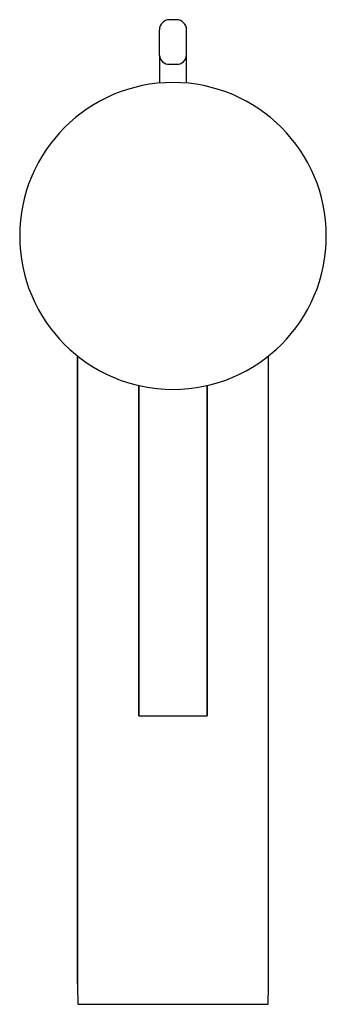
# Model space of a CAD drawing. Header units: millimetres. Extents: x 4207.163 to 4207.208, y 2032.933 to 2033.078.
import ezdxf

# ---------------------------------------------------------------- set-up
doc = ezdxf.new("R2010")
doc.units = ezdxf.units.MM
doc.layers.add('SANINDUSA', color=3, linetype='Continuous')

msp = doc.modelspace()

# ---------------------------------------------------------------- linework, layer by layer
at = {"layer": 'SANINDUSA'}
for p, q in [((4207.186363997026, 2033.077639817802), (4207.185363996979, 2033.077639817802)), ((4207.183863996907, 2033.072407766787), (4207.183863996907, 2033.068332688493)), ((4207.187863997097, 2033.068332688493), (4207.187863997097, 2033.072407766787)), ((4207.185363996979, 2033.071108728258), (4207.186363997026, 2033.071108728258)), ((4207.171863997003, 2032.936223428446), (4207.171863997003, 2033.028307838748)), ((4207.199863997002, 2032.936223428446), (4207.199863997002, 2033.028294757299)), ((4207.180863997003, 2032.975521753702), (4207.180863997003, 2033.023984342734)), ((4207.190863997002, 2033.023984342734), (4207.190863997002, 2032.975521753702)), ((4207.180863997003, 2032.975521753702), (4207.190863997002, 2032.975521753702)), ((4207.171899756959, 2032.933223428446), (4207.199828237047, 2032.933223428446))]:
    msp.add_line(p, q, dxfattribs=at)
for centre, radius, start, end in [((4207.185363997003, 2033.076139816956), 0.001500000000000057, 90, 180), ((4207.186363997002, 2033.076139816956), 0.001500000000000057, 0, 90), ((4207.185270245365, 2033.072516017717), 0.001410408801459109, 184.4018635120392, 273.8113313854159), ((4207.18645774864, 2033.072516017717), 0.001410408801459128, 266.188668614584, 355.5981364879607), ((4207.185863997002, 2033.045921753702), 0.0225, 90, 270), ((4207.185863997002, 2033.045921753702), 0.0225, 270, 90)]:
    msp.add_arc(centre, radius, start, end, dxfattribs=at)
for start_param, end_param in [(4.712388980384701, 4.783878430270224), (1.499306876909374, 1.570796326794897)]:
    msp.add_ellipse((4207.185863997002, 2032.936223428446), major_axis=(-7.715274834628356e-18, -0.04200000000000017), ratio=0.3333333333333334, start_param=start_param, end_param=end_param, dxfattribs=at)
for points in [[(4207.183863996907, 2033.072407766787), (4207.183863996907, 2033.072556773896), (4207.183863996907, 2033.072786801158), (4207.183863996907, 2033.073235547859), (4207.183863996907, 2033.073618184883), (4207.183863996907, 2033.074023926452), (4207.183863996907, 2033.074548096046), (4207.183863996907, 2033.075164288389), (4207.183863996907, 2033.075655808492), (4207.183863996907, 2033.075940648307), (4207.183863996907, 2033.076080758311), (4207.183863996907, 2033.076145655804), (4207.183863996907, 2033.076134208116), (4207.183863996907, 2033.076131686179)], [(4207.187863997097, 2033.072407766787), (4207.187863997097, 2033.072556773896), (4207.187863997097, 2033.072786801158), (4207.187863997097, 2033.073235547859), (4207.187863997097, 2033.073618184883), (4207.187863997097, 2033.074023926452), (4207.187863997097, 2033.074548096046), (4207.187863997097, 2033.075164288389), (4207.187863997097, 2033.075655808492), (4207.187863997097, 2033.075940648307), (4207.187863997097, 2033.076080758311), (4207.187863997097, 2033.076145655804), (4207.187863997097, 2033.076134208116), (4207.187863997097, 2033.076131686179)]]:
    msp.add_open_spline(points, degree=3, knots=[0, 0, 0, 0, 0.1436388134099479, 0.221740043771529, 0.2999440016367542, 0.3780451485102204, 0.4562489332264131, 0.5998876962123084, 0.7435265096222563, 0.8216280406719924, 0.8998316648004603, 0.9779328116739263, 0.9999999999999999, 0.9999999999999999, 0.9999999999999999, 0.9999999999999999], dxfattribs=at)
for points in [[(4207.171863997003, 2033.028307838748), (4207.171863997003, 2032.936223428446)], [(4207.199863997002, 2032.936223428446), (4207.199863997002, 2033.028294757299)], [(4207.180863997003, 2033.023984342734), (4207.180863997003, 2032.975521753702)], [(4207.190863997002, 2032.975521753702), (4207.190863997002, 2033.023984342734)]]:
    msp.add_open_spline(points, degree=1, dxfattribs=at)

doc.saveas('drawing.dxf')
